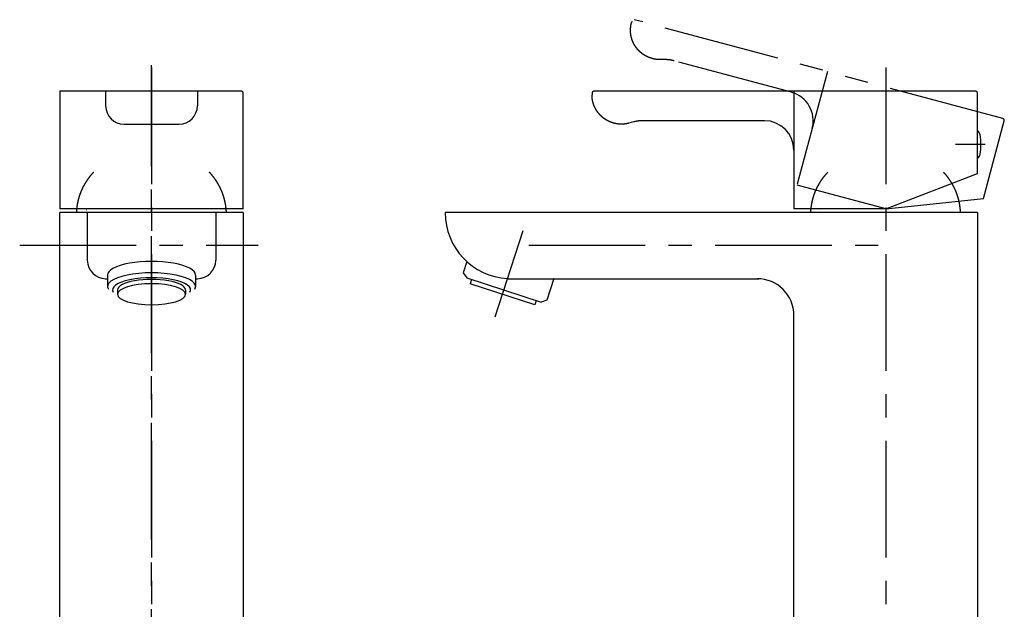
# Model space of a CAD drawing. Header units: millimetres. Extents: x -259 to 32, y -162 to 388.
# Tile 2 of 3: x -236 to 32, y 12 to 172. Entities that reach past the tile are written whole.
import ezdxf

# ---------------------------------------------------------------- set-up
doc = ezdxf.new("R2010")
doc.units = ezdxf.units.MM
doc.linetypes.add('CENTER', pattern=[50.8, 31.75, -6.35, 6.35, -6.35])
doc.linetypes.add('PHANTOM', pattern=[63.5, 31.75, -6.35, 6.35, -6.35, 6.35, -6.35])

msp = doc.modelspace()

# ---------------------------------------------------------------- linework, layer by layer
at = {"color": 7, "linetype": 'PHANTOM'}
for p, q in [((-69.121266, 172.132187), (-69.237008, 171.700232)), ((31.947197, 145.568612), (-68.508894, 172.485741)), ((-60.219676, 161.62968), (-61.509602, 161.62968)), ((-25.663895, 152.723248), (-57.631485, 161.288938)), ((-15.865936, 158.380103), (-24.148146, 127.470476)), ((26.631929, 123.799129), (32.300946, 144.956187)), ((0, 121), (-24.148146, 127.470476)), ((0, 121), (26.631929, 123.799129))]:
    msp.add_line(p, q, dxfattribs=at)
at = {"color": 7, "linetype": 'CENTER'}
for p, q in [((-200, -19.738728), (-200, 160.090327)), ((-200, 159.446234), (-200, -1.626477)), ((-200, 159.446234), (-200, -1.626477)), ((0, 159.446234), (0, -1.626477)), ((27.101318, 138.5), (19.008621, 138.5)), ((-106.38105, 91.645554), (-98.749675, 115.132511)), ((-235.918445, 111.114308), (-170.988139, 111.114308)), ((-97.255464, 111.114308), (2.759292, 111.114308))]:
    msp.add_line(p, q, dxfattribs=at)
at = {"color": 7, "linetype": 'Continuous'}
for p, q in [((-225, 153), (-225, 121)), ((-175.500202, 153), (-225, 153)), ((-212.5, 153), (-212.5, 149.052808)), ((-187.5, 153), (-187.5, 149.052808)), ((24.499798, 153), (-79.5, 153)), ((-25, 153), (-25, 121)), ((-175, 121), (-175, 152.5)), ((-80, 152.5), (-80, 152.052808)), ((25, 130.596601), (25, 152.5)), ((-33, 145), (-66.095285, 145)), ((-207.5, 144.052808), (-192.5, 144.052808)), ((-68.683475, 144.659258), (-69.929448, 144.325401)), ((0, 121), (25, 130.596601)), ((-175, 121), (-225, 121)), ((0, 121), (-25, 121)), ((-225, 0), (-225, 120)), ((-175, 120), (-225, 120)), ((-217.8, 120.7), (-217.75, 120.7)), ((-217.5, 120), (-217.5, 107)), ((-182.5, 120), (-182.5, 107)), ((-175, 120), (-175, 0)), ((25, 120), (-120, 120)), ((-17.8, 120.7), (-17.75, 120.7)), ((25, 120), (25, 0)), ((-114.112084, 106.684692), (-115.112744, 103.604978)), ((-212.5, 102), (-212, 102)), ((-212, 102.976489), (-212, 99.896774)), ((-188, 102.976489), (-188, 99.896774)), ((-188, 102), (-187.5, 102)), ((-115.112744, 103.604978), (-114.137835, 102.236749)), ((-114.137835, 102.236749), (-93.880331, 95.654687)), ((-103.016686, 102), (-34.565156, 102)), ((-90.383843, 102.047079), (-92.287388, 96.188571)), ((-112.806356, 101.804125), (-113.189537, 100.624815)), ((-95.594991, 94.908001), (-113.189537, 100.624815)), ((-209.25, 98.945718), (-209.25, 97.766408)), ((-190.75, 98.945718), (-190.75, 97.766408)), ((-95.21181, 96.087311), (-95.594991, 94.908001)), ((-92.287388, 96.188571), (-93.880331, 95.654687)), ((-25, 0), (-25, 92))]:
    msp.add_line(p, q, dxfattribs=at)
for centre, radius, start, end in [((-175.5, 152.5), 0.5, -0.000005, 89.999995), ((24.5, 152.5), 0.5, -0.000005, 89.999995), ((-207.5, 149.052808), 5, -179.999995, -89.999997), ((-192.5, 149.052808), 5, -89.999997, 0), ((-33, 137), 8, 0, 89.999997), ((23.727811, 140.599684), 2.078838, 15.271558, 52.267807), ((10.397162, 138.5), 15.562879, -9.793609, 9.793599), ((23.727811, 136.400316), 2.078838, -52.267807, -15.271558), ((-102, 120), 18, 179.999995, 266.791288), ((-212.5, 107), 5, -179.999995, -89.999997), ((-187.5, 107), 5, -89.999997, 0), ((-35, 92), 10, -0.000005, 89.999995)]:
    msp.add_arc(centre, radius, start, end, dxfattribs=at)
at = {"color": 7, "linetype": 'PHANTOM'}
for centre, radius, start, end in [((-27.734448, 144.995842), 8, -15, 74.999998), ((31.817983, 145.085597), 0.5, -15.000005, 74.999995)]:
    msp.add_arc(centre, radius, start, end, dxfattribs=at)
at = {"color": 7, "linetype": 'Continuous'}
for centre, major_axis, start_param, end_param in [((-200, 102.976489), (12, 0), 0, 3.141593), ((-200, 99.896774), (12, 0), -0.196825, 3.338417), ((-200, 98.945718), (10.65, 0), -0.186863, 3.328456), ((-200, 98.945718), (9.25, 0), 0, 3.141593), ((-200, 97.766408), (9.25, 0), 0, 6.283185)]:
    msp.add_ellipse(centre, major_axis=major_axis, ratio=0.309017, start_param=start_param, end_param=end_param, dxfattribs=at)
at = {"color": 7, "linetype": 'PHANTOM'}
for points, start_tangent, end_tangent in [([(-69.451611, 168.66818), (-69.458294, 168.725084), (-69.464556, 168.781922), (-69.470401, 168.838689), (-69.47583, 168.89538), (-69.480846, 168.951993), (-69.48545, 169.008522), (-69.489645, 169.064963), (-69.493433, 169.121313), (-69.496816, 169.177568), (-69.499797, 169.233723), (-69.502377, 169.289774), (-69.50456, 169.345719), (-69.506348, 169.401552), (-69.507743, 169.45727), (-69.508749, 169.51287), (-69.509366, 169.568348), (-69.509599, 169.6237), (-69.50945, 169.678923), (-69.508921, 169.734013), (-69.508016, 169.788967), (-69.506736, 169.843781), (-69.505085, 169.898452), (-69.503066, 169.952978), (-69.500682, 170.007354), (-69.497935, 170.061577), (-69.494828, 170.115645), (-69.491364, 170.169555), (-69.487547, 170.223303), (-69.483379, 170.276886), (-69.478863, 170.330302), (-69.474003, 170.383547), (-69.4688, 170.43662), (-69.46326, 170.489516), (-69.457384, 170.542235), (-69.451175, 170.594772), (-69.444638, 170.647126), (-69.437774, 170.699294), (-69.430588, 170.751273), (-69.423082, 170.803062), (-69.41526, 170.854657), (-69.407124, 170.906057), (-69.398678, 170.95726), (-69.389926, 171.008262), (-69.38087, 171.059063), (-69.371514, 171.109659), (-69.36186, 171.16005), (-69.351913, 171.210233), (-69.341676, 171.260205), (-69.331151, 171.309967), (-69.320342, 171.359514), (-69.309253, 171.408847), (-69.297886, 171.457963), (-69.286246, 171.50686), (-69.274334, 171.555537), (-69.262155, 171.603992), (-69.249712, 171.652225), (-69.237008, 171.700232)], (-1, 0), (0.258819, 0.965926)), ([(-61.509602, 161.62968), (-61.559262, 161.629834), (-61.609071, 161.630298), (-61.659027, 161.631076), (-61.709129, 161.632169), (-61.759373, 161.63358), (-61.809757, 161.635313), (-61.860278, 161.63737), (-61.910935, 161.639753), (-61.961725, 161.642466), (-62.012645, 161.645511), (-62.063692, 161.648892), (-62.114864, 161.652609), (-62.166158, 161.656667), (-62.217571, 161.661068), (-62.269101, 161.665814), (-62.320745, 161.670908), (-62.372499, 161.676353), (-62.424361, 161.682151), (-62.476328, 161.688305), (-62.528396, 161.694817), (-62.580563, 161.701689), (-62.632825, 161.708924), (-62.685179, 161.716525), (-62.737622, 161.724494), (-62.79015, 161.732833), (-62.842761, 161.741544), (-62.89545, 161.75063), (-62.948214, 161.760093), (-63.00105, 161.769936), (-63.053955, 161.780159), (-63.106924, 161.790767), (-63.159953, 161.80176), (-63.21304, 161.81314), (-63.266181, 161.82491), (-63.319371, 161.837072), (-63.372607, 161.849628), (-63.425884, 161.862579), (-63.4792, 161.875927), (-63.53255, 161.889675), (-63.58593, 161.903823), (-63.639335, 161.918374), (-63.692763, 161.93333), (-63.746208, 161.948691), (-63.799667, 161.96446), (-63.853135, 161.980637), (-63.906608, 161.997226), (-63.960082, 162.014225), (-64.013552, 162.031639), (-64.067014, 162.049466), (-64.120463, 162.067709), (-64.173896, 162.086369), (-64.227307, 162.105447), (-64.280692, 162.124944), (-64.334047, 162.144862), (-64.387367, 162.1652), (-64.440647, 162.18596), (-64.493883, 162.207142), (-64.547069, 162.228748), (-64.600202, 162.250779), (-64.653277, 162.273234), (-64.706288, 162.296114), (-64.759231, 162.31942), (-64.812102, 162.343152), (-64.864894, 162.367311), (-64.917605, 162.391896), (-64.970227, 162.416909), (-65.022758, 162.442348), (-65.075191, 162.468216), (-65.127522, 162.49451), (-65.179745, 162.521231), (-65.231857, 162.54838), (-65.283851, 162.575955), (-65.335724, 162.603957), (-65.387469, 162.632385), (-65.439082, 162.661238), (-65.490558, 162.690517), (-65.541892, 162.72022), (-65.593079, 162.750348), (-65.644113, 162.780898), (-65.69499, 162.811871), (-65.745705, 162.843265), (-65.796252, 162.87508), (-65.846627, 162.907314), (-65.896825, 162.939966), (-65.946839, 162.973035), (-65.996667, 163.00652), (-66.046302, 163.04042), (-66.095739, 163.074732), (-66.144974, 163.109456), (-66.194001, 163.144589), (-66.242815, 163.18013), (-66.291412, 163.216078), (-66.339787, 163.252431), (-66.387934, 163.289185), (-66.435849, 163.326341), (-66.483527, 163.363894), (-66.530962, 163.401844), (-66.578151, 163.440188), (-66.625088, 163.478924), (-66.671769, 163.518049), (-66.718188, 163.557561), (-66.764342, 163.597458), (-66.810224, 163.637736), (-66.855832, 163.678393), (-66.90116, 163.719426), (-66.946203, 163.760833), (-66.990956, 163.80261), (-67.035417, 163.844754), (-67.079579, 163.887263), (-67.123439, 163.930134), (-67.166992, 163.973362), (-67.210233, 164.016945), (-67.25316, 164.060879), (-67.295766, 164.105162), (-67.338049, 164.149789), (-67.380003, 164.194757), (-67.421625, 164.240062), (-67.462911, 164.285701), (-67.503857, 164.33167), (-67.544458, 164.377965), (-67.584712, 164.424583), (-67.624613, 164.471518), (-67.664159, 164.518768), (-67.703346, 164.566328), (-67.74217, 164.614195), (-67.780627, 164.662363), (-67.818714, 164.710829), (-67.856428, 164.759589), (-67.893765, 164.808637), (-67.930722, 164.857971), (-67.967296, 164.907584), (-68.003483, 164.957474), (-68.03928, 165.007635), (-68.074685, 165.058063), (-68.109694, 165.108753), (-68.144304, 165.1597), (-68.178513, 165.2109), (-68.212318, 165.262348), (-68.245717, 165.31404), (-68.278706, 165.365969), (-68.311283, 165.418133), (-68.343446, 165.470525), (-68.375192, 165.523141), (-68.406519, 165.575975), (-68.437426, 165.629023), (-68.467909, 165.682281), (-68.497966, 165.735742), (-68.527597, 165.789401), (-68.556798, 165.843254), (-68.585569, 165.897296), (-68.613906, 165.951521), (-68.64181, 166.005924), (-68.669277, 166.060501), (-68.696308, 166.115245), (-68.722899, 166.170152), (-68.749051, 166.225216), (-68.774761, 166.280432), (-68.800028, 166.335795), (-68.824853, 166.391301), (-68.849232, 166.446942), (-68.873166, 166.502715), (-68.896654, 166.558614), (-68.919695, 166.614633), (-68.942289, 166.670768), (-68.964434, 166.727013), (-68.98613, 166.783363), (-69.007377, 166.839813), (-69.028175, 166.896357), (-69.048523, 166.95299), (-69.06842, 167.009708), (-69.087868, 167.066504), (-69.106866, 167.123373), (-69.125414, 167.180311), (-69.143511, 167.237313), (-69.161159, 167.294372), (-69.178358, 167.351484), (-69.195107, 167.408644), (-69.211408, 167.465846), (-69.227261, 167.523086), (-69.242666, 167.580359), (-69.257624, 167.637658), (-69.272136, 167.694981), (-69.286202, 167.752321), (-69.299824, 167.809673), (-69.313003, 167.867033), (-69.325739, 167.924395), (-69.338033, 167.981756), (-69.349887, 168.039109), (-69.361302, 168.09645), (-69.372279, 168.153775), (-69.38282, 168.211078), (-69.392925, 168.268355), (-69.402597, 168.325602), (-69.411837, 168.382813), (-69.420646, 168.439984), (-69.429026, 168.497111), (-69.436979, 168.554189), (-69.444507, 168.611213), (-69.451611, 168.66818)], (-1, 0), (0.258819, 0.965926)), ([(-57.631485, 161.288938), (-57.71039, 161.309736), (-57.789502, 161.329899), (-57.868813, 161.349425), (-57.948316, 161.36831), (-58.028002, 161.386553), (-58.107864, 161.404149), (-58.187894, 161.421098), (-58.268084, 161.437396), (-58.348427, 161.453041), (-58.428914, 161.468032), (-58.509537, 161.482366), (-58.590288, 161.496042), (-58.67116, 161.509057), (-58.752143, 161.521411), (-58.833231, 161.533102), (-58.914414, 161.544129), (-58.995685, 161.55449), (-59.077035, 161.564184), (-59.158456, 161.573211), (-59.239941, 161.58157), (-59.32148, 161.589261), (-59.403066, 161.596282), (-59.48469, 161.602633), (-59.566345, 161.608315), (-59.648021, 161.613327), (-59.729711, 161.617669), (-59.811406, 161.621342), (-59.893098, 161.624346), (-59.974779, 161.626681), (-60.056442, 161.628348), (-60.138076, 161.629347), (-60.219676, 161.62968)], (-0.965926, 0.258819), (-1, 0))]:
    msp.add_spline(points, degree=3, dxfattribs=dict(at, start_tangent=start_tangent, end_tangent=end_tangent))
at = {"color": 7, "linetype": 'Continuous'}
for points, start_tangent, end_tangent in [([(-175, 152.5), (-175.000031, 152.505537), (-175.000123, 152.511098), (-175.000278, 152.516683), (-175.000497, 152.52229), (-175.00078, 152.527919), (-175.001128, 152.533569), (-175.001542, 152.539239), (-175.002023, 152.544927), (-175.00257, 152.550633), (-175.003186, 152.556356), (-175.003871, 152.562095), (-175.004625, 152.567848), (-175.005449, 152.573614), (-175.006343, 152.579393), (-175.007309, 152.585182), (-175.008347, 152.590982), (-175.009458, 152.59679), (-175.010641, 152.602605), (-175.011898, 152.608426), (-175.013229, 152.614253), (-175.014634, 152.620082), (-175.016114, 152.625914), (-175.017669, 152.631747), (-175.019301, 152.637579), (-175.021008, 152.643409), (-175.022791, 152.649236), (-175.024651, 152.655058), (-175.026587, 152.660874), (-175.028601, 152.666683), (-175.030692, 152.672482), (-175.03286, 152.678271), (-175.035106, 152.684047), (-175.037429, 152.689811), (-175.03983, 152.695559), (-175.042308, 152.70129), (-175.044863, 152.707004), (-175.047496, 152.712698), (-175.050206, 152.718371), (-175.052994, 152.724021), (-175.055858, 152.729647), (-175.058799, 152.735248), (-175.061816, 152.740821), (-175.064909, 152.746366), (-175.068078, 152.75188), (-175.071322, 152.757363), (-175.074642, 152.762812), (-175.078035, 152.768227), (-175.081502, 152.773605), (-175.085043, 152.778945), (-175.088656, 152.784247), (-175.092341, 152.789507), (-175.096098, 152.794726), (-175.099925, 152.7999), (-175.103823, 152.80503), (-175.107789, 152.810114), (-175.111823, 152.815149), (-175.115925, 152.820135), (-175.120094, 152.825071), (-175.124328, 152.829955), (-175.128627, 152.834786), (-175.132989, 152.839563), (-175.137414, 152.844284), (-175.1419, 152.848948), (-175.146447, 152.853553), (-175.151052, 152.8581), (-175.155716, 152.862586), (-175.160437, 152.867011), (-175.165214, 152.871373), (-175.170045, 152.875672), (-175.174929, 152.879906), (-175.179865, 152.884075), (-175.184851, 152.888177), (-175.189886, 152.892211), (-175.19497, 152.896177), (-175.2001, 152.900075), (-175.205274, 152.903902), (-175.210493, 152.907659), (-175.215753, 152.911344), (-175.221055, 152.914957), (-175.226395, 152.918498), (-175.231773, 152.921965), (-175.237188, 152.925358), (-175.242637, 152.928678), (-175.24812, 152.931922), (-175.253634, 152.935091), (-175.259179, 152.938184), (-175.264752, 152.941201), (-175.270353, 152.944142), (-175.275979, 152.947006), (-175.281629, 152.949794), (-175.287302, 152.952504), (-175.292996, 152.955137), (-175.29871, 152.957692), (-175.304441, 152.96017), (-175.310189, 152.962571), (-175.315953, 152.964894), (-175.321729, 152.96714), (-175.327518, 152.969308), (-175.333317, 152.971399), (-175.339126, 152.973413), (-175.344942, 152.975349), (-175.350764, 152.977209), (-175.356591, 152.978992), (-175.362421, 152.980699), (-175.368253, 152.982331), (-175.374086, 152.983886), (-175.379918, 152.985366), (-175.385747, 152.986771), (-175.391574, 152.988102), (-175.397395, 152.989359), (-175.40321, 152.990542), (-175.409018, 152.991653), (-175.414818, 152.992691), (-175.420607, 152.993657), (-175.426386, 152.994551), (-175.432152, 152.995375), (-175.437905, 152.996129), (-175.443644, 152.996814), (-175.449367, 152.99743), (-175.455073, 152.997977), (-175.460761, 152.998458), (-175.466431, 152.998872), (-175.472081, 152.99922), (-175.47771, 152.999503), (-175.483317, 152.999722), (-175.488902, 152.999877), (-175.494463, 152.999969), (-175.5, 153)], (0, 1), (-1, 0)), ([(-79.5, 153), (-79.505537, 152.999969), (-79.511098, 152.999877), (-79.516683, 152.999722), (-79.52229, 152.999503), (-79.527919, 152.99922), (-79.533569, 152.998872), (-79.539239, 152.998458), (-79.544927, 152.997977), (-79.550633, 152.99743), (-79.556356, 152.996814), (-79.562095, 152.996129), (-79.567848, 152.995375), (-79.573614, 152.994551), (-79.579393, 152.993657), (-79.585182, 152.992691), (-79.590982, 152.991653), (-79.59679, 152.990542), (-79.602605, 152.989359), (-79.608426, 152.988102), (-79.614253, 152.986771), (-79.620082, 152.985366), (-79.625914, 152.983886), (-79.631747, 152.982331), (-79.637579, 152.980699), (-79.643409, 152.978992), (-79.649236, 152.977209), (-79.655058, 152.975349), (-79.660874, 152.973413), (-79.666683, 152.971399), (-79.672482, 152.969308), (-79.678271, 152.96714), (-79.684047, 152.964894), (-79.689811, 152.962571), (-79.695559, 152.96017), (-79.70129, 152.957692), (-79.707004, 152.955137), (-79.712698, 152.952504), (-79.718371, 152.949794), (-79.724021, 152.947006), (-79.729647, 152.944142), (-79.735248, 152.941201), (-79.740821, 152.938184), (-79.746366, 152.935091), (-79.75188, 152.931922), (-79.757363, 152.928678), (-79.762812, 152.925358), (-79.768227, 152.921965), (-79.773605, 152.918498), (-79.778945, 152.914957), (-79.784247, 152.911344), (-79.789507, 152.907659), (-79.794726, 152.903902), (-79.7999, 152.900075), (-79.80503, 152.896177), (-79.810114, 152.892211), (-79.815149, 152.888177), (-79.820135, 152.884075), (-79.825071, 152.879906), (-79.829955, 152.875672), (-79.834786, 152.871373), (-79.839563, 152.867011), (-79.844284, 152.862586), (-79.848948, 152.8581), (-79.853553, 152.853553), (-79.8581, 152.848948), (-79.862586, 152.844284), (-79.867011, 152.839563), (-79.871373, 152.834786), (-79.875672, 152.829955), (-79.879906, 152.825071), (-79.884075, 152.820135), (-79.888177, 152.815149), (-79.892211, 152.810114), (-79.896177, 152.80503), (-79.900075, 152.7999), (-79.903902, 152.794726), (-79.907659, 152.789507), (-79.911344, 152.784247), (-79.914957, 152.778945), (-79.918498, 152.773605), (-79.921965, 152.768227), (-79.925358, 152.762812), (-79.928678, 152.757363), (-79.931922, 152.75188), (-79.935091, 152.746366), (-79.938184, 152.740821), (-79.941201, 152.735248), (-79.944142, 152.729647), (-79.947006, 152.724021), (-79.949794, 152.718371), (-79.952504, 152.712698), (-79.955137, 152.707004), (-79.957692, 152.70129), (-79.96017, 152.695559), (-79.962571, 152.689811), (-79.964894, 152.684047), (-79.96714, 152.678271), (-79.969308, 152.672482), (-79.971399, 152.666683), (-79.973413, 152.660874), (-79.975349, 152.655058), (-79.977209, 152.649236), (-79.978992, 152.643409), (-79.980699, 152.637579), (-79.982331, 152.631747), (-79.983886, 152.625914), (-79.985366, 152.620082), (-79.986771, 152.614253), (-79.988102, 152.608426), (-79.989359, 152.602605), (-79.990542, 152.59679), (-79.991653, 152.590982), (-79.992691, 152.585182), (-79.993657, 152.579393), (-79.994551, 152.573614), (-79.995375, 152.567848), (-79.996129, 152.562095), (-79.996814, 152.556356), (-79.99743, 152.550633), (-79.997977, 152.544927), (-79.998458, 152.539239), (-79.998872, 152.533569), (-79.99922, 152.527919), (-79.999503, 152.52229), (-79.999722, 152.516683), (-79.999877, 152.511098), (-79.999969, 152.505537), (-80, 152.5)], (-1, 0), (0, -1)), ([(25, 152.5), (24.999969, 152.505537), (24.999877, 152.511098), (24.999722, 152.516683), (24.999503, 152.52229), (24.99922, 152.527919), (24.998872, 152.533569), (24.998458, 152.539239), (24.997977, 152.544927), (24.99743, 152.550633), (24.996814, 152.556356), (24.996129, 152.562095), (24.995375, 152.567848), (24.994551, 152.573614), (24.993657, 152.579393), (24.992691, 152.585182), (24.991653, 152.590982), (24.990542, 152.59679), (24.989359, 152.602605), (24.988102, 152.608426), (24.986771, 152.614253), (24.985366, 152.620082), (24.983886, 152.625914), (24.982331, 152.631747), (24.980699, 152.637579), (24.978992, 152.643409), (24.977209, 152.649236), (24.975349, 152.655058), (24.973413, 152.660874), (24.971399, 152.666683), (24.969308, 152.672482), (24.96714, 152.678271), (24.964894, 152.684047), (24.962571, 152.689811), (24.96017, 152.695559), (24.957692, 152.70129), (24.955137, 152.707004), (24.952504, 152.712698), (24.949794, 152.718371), (24.947006, 152.724021), (24.944142, 152.729647), (24.941201, 152.735248), (24.938184, 152.740821), (24.935091, 152.746366), (24.931922, 152.75188), (24.928678, 152.757363), (24.925358, 152.762812), (24.921965, 152.768227), (24.918498, 152.773605), (24.914957, 152.778945), (24.911344, 152.784247), (24.907659, 152.789507), (24.903902, 152.794726), (24.900075, 152.7999), (24.896177, 152.80503), (24.892211, 152.810114), (24.888177, 152.815149), (24.884075, 152.820135), (24.879906, 152.825071), (24.875672, 152.829955), (24.871373, 152.834786), (24.867011, 152.839563), (24.862586, 152.844284), (24.8581, 152.848948), (24.853553, 152.853553), (24.848948, 152.8581), (24.844284, 152.862586), (24.839563, 152.867011), (24.834786, 152.871373), (24.829955, 152.875672), (24.825071, 152.879906), (24.820135, 152.884075), (24.815149, 152.888177), (24.810114, 152.892211), (24.80503, 152.896177), (24.7999, 152.900075), (24.794726, 152.903902), (24.789507, 152.907659), (24.784247, 152.911344), (24.778945, 152.914957), (24.773605, 152.918498), (24.768227, 152.921965), (24.762812, 152.925358), (24.757363, 152.928678), (24.75188, 152.931922), (24.746366, 152.935091), (24.740821, 152.938184), (24.735248, 152.941201), (24.729647, 152.944142), (24.724021, 152.947006), (24.718371, 152.949794), (24.712698, 152.952504), (24.707004, 152.955137), (24.70129, 152.957692), (24.695559, 152.96017), (24.689811, 152.962571), (24.684047, 152.964894), (24.678271, 152.96714), (24.672482, 152.969308), (24.666683, 152.971399), (24.660874, 152.973413), (24.655058, 152.975349), (24.649236, 152.977209), (24.643409, 152.978992), (24.637579, 152.980699), (24.631747, 152.982331), (24.625914, 152.983886), (24.620082, 152.985366), (24.614253, 152.986771), (24.608426, 152.988102), (24.602605, 152.989359), (24.59679, 152.990542), (24.590982, 152.991653), (24.585182, 152.992691), (24.579393, 152.993657), (24.573614, 152.994551), (24.567848, 152.995375), (24.562095, 152.996129), (24.556356, 152.996814), (24.550633, 152.99743), (24.544927, 152.997977), (24.539239, 152.998458), (24.533569, 152.998872), (24.527919, 152.99922), (24.52229, 152.999503), (24.516683, 152.999722), (24.511098, 152.999877), (24.505537, 152.999969), (24.5, 153)], (0, 1), (-1, 0)), ([(-79.422538, 149.068526), (-79.44372, 149.121762), (-79.46448, 149.175042), (-79.484818, 149.228362), (-79.504736, 149.281717), (-79.524233, 149.335102), (-79.543311, 149.388513), (-79.561971, 149.441946), (-79.580214, 149.495395), (-79.598041, 149.548857), (-79.615455, 149.602328), (-79.632454, 149.655801), (-79.649043, 149.709274), (-79.66522, 149.762742), (-79.680989, 149.816201), (-79.69635, 149.869646), (-79.711306, 149.923074), (-79.725857, 149.976479), (-79.740005, 150.029859), (-79.753753, 150.083209), (-79.767101, 150.136525), (-79.780052, 150.189802), (-79.792608, 150.243038), (-79.80477, 150.296228), (-79.81654, 150.349369), (-79.82792, 150.402456), (-79.838913, 150.455485), (-79.849521, 150.508454), (-79.859744, 150.561359), (-79.869587, 150.614195), (-79.87905, 150.666959), (-79.888136, 150.719648), (-79.896847, 150.772259), (-79.905186, 150.824787), (-79.913155, 150.87723), (-79.920756, 150.929584), (-79.927991, 150.981846), (-79.934863, 151.034013), (-79.941375, 151.086081), (-79.947529, 151.138048), (-79.953327, 151.18991), (-79.958772, 151.241664), (-79.963866, 151.293308), (-79.968612, 151.344838), (-79.973013, 151.396251), (-79.977071, 151.447545), (-79.980788, 151.498717), (-79.984169, 151.549764), (-79.987214, 151.600684), (-79.989927, 151.651474), (-79.99231, 151.702131), (-79.994367, 151.752652), (-79.9961, 151.803036), (-79.997511, 151.85328), (-79.998604, 151.903382), (-79.999382, 151.953338), (-79.999846, 152.003148), (-80, 152.052808)], (-0.965926, -0.258819), (0, 1)), ([(-69.929448, 144.325401), (-69.977455, 144.312697), (-70.025688, 144.300254), (-70.074143, 144.288075), (-70.12282, 144.276163), (-70.171717, 144.264523), (-70.220833, 144.253156), (-70.270166, 144.242067), (-70.319713, 144.231258), (-70.369475, 144.220733), (-70.419447, 144.210496), (-70.46963, 144.200549), (-70.520021, 144.190895), (-70.570617, 144.181539), (-70.621418, 144.172483), (-70.67242, 144.163731), (-70.723623, 144.155285), (-70.775023, 144.147149), (-70.826618, 144.139327), (-70.878407, 144.131821), (-70.930386, 144.124635), (-70.982554, 144.117771), (-71.034908, 144.111234), (-71.087445, 144.105025), (-71.140164, 144.099149), (-71.19306, 144.093609), (-71.246133, 144.088406), (-71.299378, 144.083546), (-71.352794, 144.07903), (-71.406377, 144.074862), (-71.460125, 144.071045), (-71.514035, 144.067581), (-71.568103, 144.064474), (-71.622326, 144.061727), (-71.676702, 144.059343), (-71.731228, 144.057324), (-71.785899, 144.055673), (-71.840713, 144.054393), (-71.895667, 144.053488), (-71.950757, 144.052959), (-72.00598, 144.05281), (-72.061332, 144.053043), (-72.11681, 144.05366), (-72.17241, 144.054666), (-72.228128, 144.056061), (-72.283961, 144.057849), (-72.339906, 144.060032), (-72.395957, 144.062612), (-72.452112, 144.065593), (-72.508367, 144.068976), (-72.564717, 144.072764), (-72.621158, 144.076959), (-72.677687, 144.081563), (-72.7343, 144.086579), (-72.790991, 144.092008), (-72.847758, 144.097853), (-72.904596, 144.104115), (-72.9615, 144.110798), (-73.018467, 144.117902), (-73.075491, 144.12543), (-73.132569, 144.133383), (-73.189696, 144.141763), (-73.246867, 144.150572), (-73.304078, 144.159812), (-73.361325, 144.169484), (-73.418602, 144.179589), (-73.475905, 144.19013), (-73.53323, 144.201107), (-73.590571, 144.212522), (-73.647924, 144.224376), (-73.705285, 144.23667), (-73.762647, 144.249406), (-73.820007, 144.262585), (-73.877359, 144.276207), (-73.934699, 144.290273), (-73.992022, 144.304785), (-74.049321, 144.319743), (-74.106594, 144.335148), (-74.163834, 144.351001), (-74.221036, 144.367302), (-74.278196, 144.384051), (-74.335308, 144.40125), (-74.392367, 144.418898), (-74.449369, 144.436995), (-74.506307, 144.455543), (-74.563176, 144.474541), (-74.619972, 144.493989), (-74.67669, 144.513886), (-74.733323, 144.534234), (-74.789867, 144.555032), (-74.846317, 144.576279), (-74.902667, 144.597975), (-74.958912, 144.62012), (-75.015047, 144.642714), (-75.071066, 144.665755), (-75.126965, 144.689243), (-75.182738, 144.713177), (-75.23838, 144.737556), (-75.293885, 144.762381), (-75.349248, 144.787648), (-75.404464, 144.813358), (-75.459528, 144.83951), (-75.514435, 144.866101), (-75.569179, 144.893132), (-75.623756, 144.920599), (-75.678159, 144.948503), (-75.732384, 144.97684), (-75.786426, 145.005611), (-75.840279, 145.034812), (-75.893938, 145.064443), (-75.947399, 145.0945), (-76.000657, 145.124983), (-76.053705, 145.15589), (-76.10654, 145.187217), (-76.159155, 145.218963), (-76.211547, 145.251126), (-76.263711, 145.283703), (-76.31564, 145.316692), (-76.367332, 145.350091), (-76.41878, 145.383896), (-76.46998, 145.418105), (-76.520927, 145.452715), (-76.571617, 145.487724), (-76.622045, 145.523129), (-76.672206, 145.558926), (-76.722096, 145.595113), (-76.771709, 145.631687), (-76.821043, 145.668644), (-76.870091, 145.705981), (-76.918851, 145.743695), (-76.967317, 145.781782), (-77.015485, 145.820239), (-77.063352, 145.859063), (-77.110912, 145.89825), (-77.158162, 145.937796), (-77.205097, 145.977697), (-77.251715, 146.017951), (-77.29801, 146.058552), (-77.343979, 146.099498), (-77.389618, 146.140784), (-77.434923, 146.182406), (-77.479891, 146.224361), (-77.524518, 146.266643), (-77.568801, 146.309249), (-77.612735, 146.352176), (-77.656318, 146.395417), (-77.699546, 146.43897), (-77.742417, 146.48283), (-77.784926, 146.526992), (-77.82707, 146.571453), (-77.868847, 146.616206), (-77.910254, 146.66125), (-77.951287, 146.706577), (-77.991944, 146.752185), (-78.032222, 146.798067), (-78.072119, 146.844221), (-78.111631, 146.89064), (-78.150756, 146.937321), (-78.189492, 146.984258), (-78.227836, 147.031447), (-78.265786, 147.078883), (-78.303339, 147.12656), (-78.340495, 147.174475), (-78.377249, 147.222622), (-78.413602, 147.270997), (-78.44955, 147.319594), (-78.485091, 147.368408), (-78.520224, 147.417436), (-78.554948, 147.46667), (-78.58926, 147.516107), (-78.62316, 147.565742), (-78.656645, 147.61557), (-78.689714, 147.665584), (-78.722366, 147.715782), (-78.7546, 147.766157), (-78.786415, 147.816704), (-78.817809, 147.867419), (-78.848782, 147.918296), (-78.879332, 147.96933), (-78.90946, 148.020517), (-78.939163, 148.071851), (-78.968442, 148.123327), (-78.997295, 148.17494), (-79.025723, 148.226685), (-79.053725, 148.278558), (-79.0813, 148.330552), (-79.108449, 148.382664), (-79.13517, 148.434887), (-79.161465, 148.487218), (-79.187332, 148.539651), (-79.212771, 148.592182), (-79.237784, 148.644804), (-79.262369, 148.697515), (-79.286528, 148.750307), (-79.31026, 148.803178), (-79.333566, 148.856121), (-79.356446, 148.909132), (-79.378901, 148.962207), (-79.400932, 149.01534), (-79.422538, 149.068526)], (-0.965926, -0.258819), (0, 1)), ([(-66.095285, 145), (-66.176884, 144.999667), (-66.258519, 144.998668), (-66.340181, 144.997001), (-66.421862, 144.994666), (-66.503555, 144.991662), (-66.58525, 144.987989), (-66.66694, 144.983647), (-66.748616, 144.978635), (-66.83027, 144.972953), (-66.911894, 144.966602), (-66.99348, 144.959581), (-67.075019, 144.95189), (-67.156504, 144.943531), (-67.237925, 144.934504), (-67.319276, 144.92481), (-67.400546, 144.914449), (-67.48173, 144.903422), (-67.562817, 144.891731), (-67.643801, 144.879377), (-67.724672, 144.866362), (-67.805424, 144.852686), (-67.886047, 144.838352), (-67.966533, 144.823361), (-68.046876, 144.807716), (-68.127066, 144.791418), (-68.207096, 144.774469), (-68.286958, 144.756873), (-68.366645, 144.73863), (-68.446147, 144.719745), (-68.525458, 144.700219), (-68.60457, 144.680056), (-68.683475, 144.659258)], (-1, 0), (-0.965926, -0.258819)), ([(-220.4, 120), (-220.395914, 120.093257), (-220.391312, 120.186582), (-220.386191, 120.27997), (-220.380551, 120.373418), (-220.37439, 120.466921), (-220.367708, 120.560474), (-220.360503, 120.654074), (-220.352774, 120.747717), (-220.34452, 120.841397), (-220.33574, 120.935111), (-220.326434, 121.028855), (-220.316599, 121.122623), (-220.306236, 121.216412), (-220.295344, 121.310218), (-220.283922, 121.404035), (-220.271968, 121.49786), (-220.259484, 121.591688), (-220.246467, 121.685514), (-220.232918, 121.779335), (-220.218835, 121.873145), (-220.204219, 121.966941), (-220.189069, 122.060717), (-220.173384, 122.154469), (-220.157165, 122.248194), (-220.140411, 122.341885), (-220.123121, 122.435539), (-220.105297, 122.529151), (-220.086937, 122.622717), (-220.068041, 122.716231), (-220.04861, 122.809691), (-220.028644, 122.90309), (-220.008142, 122.996424), (-219.987105, 123.08969), (-219.965533, 123.182881), (-219.943427, 123.275994), (-219.920786, 123.369025), (-219.89761, 123.461968), (-219.873902, 123.554818), (-219.84966, 123.647572), (-219.824885, 123.740225), (-219.799578, 123.832773), (-219.77374, 123.92521), (-219.747371, 124.017532), (-219.720471, 124.109734), (-219.693043, 124.201813), (-219.665085, 124.293763), (-219.6366, 124.38558), (-219.607589, 124.47726), (-219.578051, 124.568797), (-219.547989, 124.660188), (-219.517404, 124.751427), (-219.486295, 124.842511), (-219.454666, 124.933435), (-219.422516, 125.024194), (-219.389847, 125.114785), (-219.356661, 125.205202), (-219.322959, 125.295441), (-219.288743, 125.385497), (-219.254013, 125.475367), (-219.218771, 125.565046), (-219.18302, 125.65453), (-219.14676, 125.743813), (-219.109993, 125.832893), (-219.072721, 125.921764), (-219.034946, 126.010422), (-218.99667, 126.098864), (-218.957894, 126.187084), (-218.918621, 126.275079), (-218.878852, 126.362844), (-218.83859, 126.450375), (-218.797836, 126.537668), (-218.756593, 126.624719), (-218.714862, 126.711524), (-218.672647, 126.798079), (-218.629948, 126.884379), (-218.58677, 126.970421), (-218.543113, 127.0562), (-218.498981, 127.141713), (-218.454375, 127.226956), (-218.409299, 127.311925), (-218.363754, 127.396615), (-218.317743, 127.481024), (-218.27127, 127.565146), (-218.224336, 127.64898), (-218.176944, 127.732519), (-218.129097, 127.815762), (-218.080798, 127.898704), (-218.032049, 127.981342), (-217.982854, 128.063672), (-217.933215, 128.14569), (-217.883135, 128.227393), (-217.832617, 128.308777), (-217.781665, 128.38984), (-217.73028, 128.470576), (-217.678467, 128.550984), (-217.626228, 128.631059), (-217.573567, 128.710799), (-217.520486, 128.7902), (-217.466989, 128.869259), (-217.413079, 128.947972), (-217.358759, 129.026336), (-217.304033, 129.104349), (-217.248904, 129.182007), (-217.193376, 129.259308), (-217.137451, 129.336247), (-217.081133, 129.412823), (-217.024426, 129.489032), (-216.967333, 129.564871), (-216.909857, 129.640338), (-216.852003, 129.71543), (-216.793773, 129.790143), (-216.735172, 129.864476), (-216.676202, 129.938426), (-216.616868, 130.01199), (-216.557173, 130.085165), (-216.497121, 130.157949), (-216.436715, 130.23034), (-216.375959, 130.302335), (-216.314858, 130.373931), (-216.253414, 130.445127), (-216.191632, 130.515919), (-216.129515, 130.586307), (-216.067067, 130.656287), (-216.004293, 130.725857), (-215.941195, 130.795015), (-215.877777, 130.86376), (-215.814044, 130.932089), (-215.75, 131)], (0.041028, 0.999158), (0.688087, 0.725629)), ([(-179.6, 120), (-179.604086, 120.093257), (-179.608688, 120.186582), (-179.613809, 120.27997), (-179.619449, 120.373418), (-179.62561, 120.466921), (-179.632292, 120.560474), (-179.639497, 120.654074), (-179.647226, 120.747717), (-179.65548, 120.841397), (-179.66426, 120.935111), (-179.673566, 121.028855), (-179.683401, 121.122623), (-179.693764, 121.216412), (-179.704656, 121.310218), (-179.716078, 121.404035), (-179.728032, 121.49786), (-179.740516, 121.591688), (-179.753533, 121.685514), (-179.767082, 121.779335), (-179.781165, 121.873145), (-179.795781, 121.966941), (-179.810931, 122.060717), (-179.826616, 122.154469), (-179.842835, 122.248194), (-179.859589, 122.341885), (-179.876879, 122.435539), (-179.894703, 122.529151), (-179.913063, 122.622717), (-179.931959, 122.716231), (-179.95139, 122.809691), (-179.971356, 122.90309), (-179.991858, 122.996424), (-180.012895, 123.08969), (-180.034467, 123.182881), (-180.056573, 123.275994), (-180.079214, 123.369025), (-180.10239, 123.461968), (-180.126098, 123.554818), (-180.15034, 123.647572), (-180.175115, 123.740225), (-180.200422, 123.832773), (-180.22626, 123.92521), (-180.252629, 124.017532), (-180.279529, 124.109734), (-180.306957, 124.201813), (-180.334915, 124.293763), (-180.3634, 124.38558), (-180.392411, 124.47726), (-180.421949, 124.568797), (-180.452011, 124.660188), (-180.482596, 124.751427), (-180.513705, 124.842511), (-180.545334, 124.933435), (-180.577484, 125.024194), (-180.610153, 125.114785), (-180.643339, 125.205202), (-180.677041, 125.295441), (-180.711257, 125.385497), (-180.745987, 125.475367), (-180.781229, 125.565046), (-180.81698, 125.65453), (-180.85324, 125.743813), (-180.890007, 125.832893), (-180.927279, 125.921764), (-180.965054, 126.010422), (-181.00333, 126.098864), (-181.042106, 126.187084), (-181.081379, 126.275079), (-181.121148, 126.362844), (-181.16141, 126.450375), (-181.202164, 126.537668), (-181.243407, 126.624719), (-181.285138, 126.711524), (-181.327353, 126.798079), (-181.370052, 126.884379), (-181.41323, 126.970421), (-181.456887, 127.0562), (-181.501019, 127.141713), (-181.545625, 127.226956), (-181.590701, 127.311925), (-181.636246, 127.396615), (-181.682257, 127.481024), (-181.72873, 127.565146), (-181.775664, 127.64898), (-181.823056, 127.732519), (-181.870903, 127.815762), (-181.919202, 127.898704), (-181.967951, 127.981342), (-182.017146, 128.063672), (-182.066785, 128.14569), (-182.116865, 128.227393), (-182.167383, 128.308777), (-182.218335, 128.38984), (-182.26972, 128.470576), (-182.321533, 128.550984), (-182.373772, 128.631059), (-182.426433, 128.710799), (-182.479514, 128.7902), (-182.533011, 128.869259), (-182.586921, 128.947972), (-182.641241, 129.026336), (-182.695967, 129.104349), (-182.751096, 129.182007), (-182.806624, 129.259308), (-182.862549, 129.336247), (-182.918867, 129.412823), (-182.975574, 129.489032), (-183.032667, 129.564871), (-183.090143, 129.640338), (-183.147997, 129.71543), (-183.206227, 129.790143), (-183.264828, 129.864476), (-183.323798, 129.938426), (-183.383132, 130.01199), (-183.442827, 130.085165), (-183.502879, 130.157949), (-183.563285, 130.23034), (-183.624041, 130.302335), (-183.685142, 130.373931), (-183.746586, 130.445127), (-183.808368, 130.515919), (-183.870485, 130.586307), (-183.932933, 130.656287), (-183.995707, 130.725857), (-184.058805, 130.795015), (-184.122223, 130.86376), (-184.185956, 130.932089), (-184.25, 131)], (-0.041028, 0.999158), (-0.688087, 0.725629)), ([(-20.4, 120), (-20.395914, 120.093257), (-20.391312, 120.186582), (-20.386191, 120.27997), (-20.380551, 120.373418), (-20.37439, 120.466921), (-20.367708, 120.560474), (-20.360503, 120.654074), (-20.352774, 120.747717), (-20.34452, 120.841397), (-20.33574, 120.935111), (-20.326434, 121.028855), (-20.316599, 121.122623), (-20.306236, 121.216412), (-20.295344, 121.310218), (-20.283922, 121.404035), (-20.271968, 121.49786), (-20.259484, 121.591688), (-20.246467, 121.685514), (-20.232918, 121.779335), (-20.218835, 121.873145), (-20.204219, 121.966941), (-20.189069, 122.060717), (-20.173384, 122.154469), (-20.157165, 122.248194), (-20.140411, 122.341885), (-20.123121, 122.435539), (-20.105297, 122.529151), (-20.086937, 122.622717), (-20.068041, 122.716231), (-20.04861, 122.809691), (-20.028644, 122.90309), (-20.008142, 122.996424), (-19.987105, 123.08969), (-19.965533, 123.182881), (-19.943427, 123.275994), (-19.920786, 123.369025), (-19.89761, 123.461968), (-19.873902, 123.554818), (-19.84966, 123.647572), (-19.824885, 123.740225), (-19.799578, 123.832773), (-19.77374, 123.92521), (-19.747371, 124.017532), (-19.720471, 124.109734), (-19.693043, 124.201813), (-19.665085, 124.293763), (-19.6366, 124.38558), (-19.607589, 124.47726), (-19.578051, 124.568797), (-19.547989, 124.660188), (-19.517404, 124.751427), (-19.486295, 124.842511), (-19.454666, 124.933435), (-19.422516, 125.024194), (-19.389847, 125.114785), (-19.356661, 125.205202), (-19.322959, 125.295441), (-19.288743, 125.385497), (-19.254013, 125.475367), (-19.218771, 125.565046), (-19.18302, 125.65453), (-19.14676, 125.743813), (-19.109993, 125.832893), (-19.072721, 125.921764), (-19.034946, 126.010422), (-18.99667, 126.098864), (-18.957894, 126.187084), (-18.918621, 126.275079), (-18.878852, 126.362844), (-18.83859, 126.450375), (-18.797836, 126.537668), (-18.756593, 126.624719), (-18.714862, 126.711524), (-18.672647, 126.798079), (-18.629948, 126.884379), (-18.58677, 126.970421), (-18.543113, 127.0562), (-18.498981, 127.141713), (-18.454375, 127.226956), (-18.409299, 127.311925), (-18.363754, 127.396615), (-18.317743, 127.481024), (-18.27127, 127.565146), (-18.224336, 127.64898), (-18.176944, 127.732519), (-18.129097, 127.815762), (-18.080798, 127.898704), (-18.032049, 127.981342), (-17.982854, 128.063672), (-17.933215, 128.14569), (-17.883135, 128.227393), (-17.832617, 128.308777), (-17.781665, 128.38984), (-17.73028, 128.470576), (-17.678467, 128.550984), (-17.626228, 128.631059), (-17.573567, 128.710799), (-17.520486, 128.7902), (-17.466989, 128.869259), (-17.413079, 128.947972), (-17.358759, 129.026336), (-17.304033, 129.104349), (-17.248904, 129.182007), (-17.193376, 129.259308), (-17.137451, 129.336247), (-17.081133, 129.412823), (-17.024426, 129.489032), (-16.967333, 129.564871), (-16.909857, 129.640338), (-16.852003, 129.71543), (-16.793773, 129.790143), (-16.735172, 129.864476), (-16.676202, 129.938426), (-16.616868, 130.01199), (-16.557173, 130.085165), (-16.497121, 130.157949), (-16.436715, 130.23034), (-16.375959, 130.302335), (-16.314858, 130.373931), (-16.253414, 130.445127), (-16.191632, 130.515919), (-16.129515, 130.586307), (-16.067067, 130.656287), (-16.004293, 130.725857), (-15.941195, 130.795015), (-15.877777, 130.86376), (-15.814044, 130.932089), (-15.75, 131)], (0.041028, 0.999158), (0.688087, 0.725629)), ([(20.4, 120), (20.395914, 120.093257), (20.391312, 120.186582), (20.386191, 120.27997), (20.380551, 120.373418), (20.37439, 120.466921), (20.367708, 120.560474), (20.360503, 120.654074), (20.352774, 120.747717), (20.34452, 120.841397), (20.33574, 120.935111), (20.326434, 121.028855), (20.316599, 121.122623), (20.306236, 121.216412), (20.295344, 121.310218), (20.283922, 121.404035), (20.271968, 121.49786), (20.259484, 121.591688), (20.246467, 121.685514), (20.232918, 121.779335), (20.218835, 121.873145), (20.204219, 121.966941), (20.189069, 122.060717), (20.173384, 122.154469), (20.157165, 122.248194), (20.140411, 122.341885), (20.123121, 122.435539), (20.105297, 122.529151), (20.086937, 122.622717), (20.068041, 122.716231), (20.04861, 122.809691), (20.028644, 122.90309), (20.008142, 122.996424), (19.987105, 123.08969), (19.965533, 123.182881), (19.943427, 123.275994), (19.920786, 123.369025), (19.89761, 123.461968), (19.873902, 123.554818), (19.84966, 123.647572), (19.824885, 123.740225), (19.799578, 123.832773), (19.77374, 123.92521), (19.747371, 124.017532), (19.720471, 124.109734), (19.693043, 124.201813), (19.665085, 124.293763), (19.6366, 124.38558), (19.607589, 124.47726), (19.578051, 124.568797), (19.547989, 124.660188), (19.517404, 124.751427), (19.486295, 124.842511), (19.454666, 124.933435), (19.422516, 125.024194), (19.389847, 125.114785), (19.356661, 125.205202), (19.322959, 125.295441), (19.288743, 125.385497), (19.254013, 125.475367), (19.218771, 125.565046), (19.18302, 125.65453), (19.14676, 125.743813), (19.109993, 125.832893), (19.072721, 125.921764), (19.034946, 126.010422), (18.99667, 126.098864), (18.957894, 126.187084), (18.918621, 126.275079), (18.878852, 126.362844), (18.83859, 126.450375), (18.797836, 126.537668), (18.756593, 126.624719), (18.714862, 126.711524), (18.672647, 126.798079), (18.629948, 126.884379), (18.58677, 126.970421), (18.543113, 127.0562), (18.498981, 127.141713), (18.454375, 127.226956), (18.409299, 127.311925), (18.363754, 127.396615), (18.317743, 127.481024), (18.27127, 127.565146), (18.224336, 127.64898), (18.176944, 127.732519), (18.129097, 127.815762), (18.080798, 127.898704), (18.032049, 127.981342), (17.982854, 128.063672), (17.933215, 128.14569), (17.883135, 128.227393), (17.832617, 128.308777), (17.781665, 128.38984), (17.73028, 128.470576), (17.678467, 128.550984), (17.626228, 128.631059), (17.573567, 128.710799), (17.520486, 128.7902), (17.466989, 128.869259), (17.413079, 128.947972), (17.358759, 129.026336), (17.304033, 129.104349), (17.248904, 129.182007), (17.193376, 129.259308), (17.137451, 129.336247), (17.081133, 129.412823), (17.024426, 129.489032), (16.967333, 129.564871), (16.909857, 129.640338), (16.852003, 129.71543), (16.793773, 129.790143), (16.735172, 129.864476), (16.676202, 129.938426), (16.616868, 130.01199), (16.557173, 130.085165), (16.497121, 130.157949), (16.436715, 130.23034), (16.375959, 130.302335), (16.314858, 130.373931), (16.253414, 130.445127), (16.191632, 130.515919), (16.129515, 130.586307), (16.067067, 130.656287), (16.004293, 130.725857), (15.941195, 130.795015), (15.877777, 130.86376), (15.814044, 130.932089), (15.75, 131)], (-0.041028, 0.999158), (-0.688087, 0.725629))]:
    msp.add_spline(points, degree=3, dxfattribs=dict(at, start_tangent=start_tangent, end_tangent=end_tangent))

doc.saveas('drawing.dxf')
